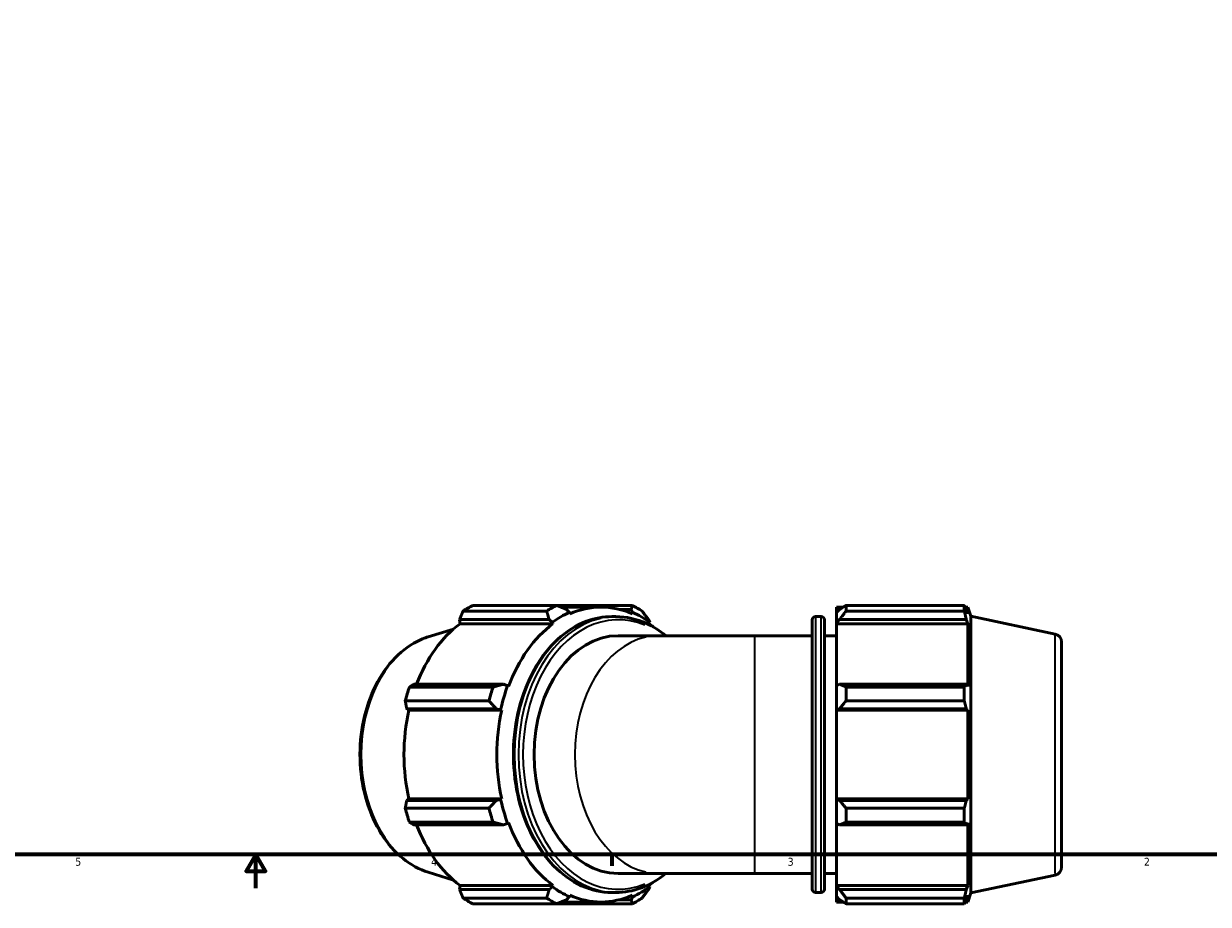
# Model space of a CAD drawing. Header units: inches. Extents: x 0.1 to 56, y -17.4 to 41.8.
# Tile 4 of 8: x 14.2 to 28.4, y 0.4 to 10.9. Entities that reach past the tile are written whole.
import ezdxf

# ---------------------------------------------------------------- set-up
doc = ezdxf.new("R2010")
doc.units = ezdxf.units.IN
doc.header["$MEASUREMENT"] = 0
for name, color, linetype, lineweight in [('Border (ANSI)', 7, 'Continuous', 70), ('Visible (ANSI)', 7, 'Continuous', 50), ('Visible Narrow (ANSI)', 7, 'Continuous', 35)]:
    doc.layers.add(name, color=color, linetype=linetype, lineweight=lineweight)
doc.styles.add('Note Text (ANSI)', font='tahoma.ttf')

# ---------------------------------------------------------------- blocks, each defined once
blk = doc.blocks.new('Borders Default Border')
at = {"layer": 'Border (ANSI)'}
for p, q in [((21.25, 1), (21.25, 0.866)), ((25.5, 1), (25.5, 0.866))]:
    blk.add_line(p, q, dxfattribs=at)
at = {"layer": 'Border (ANSI)', "flags": 128}
for points in [[(0.5, 1), (0.5, 21), (33.5, 21), (33.5, 1), (0.5, 1)], [(17, 0.6), (17, 1), (16.885, 0.8), (17.115, 0.8), (17, 1)]]:
    blk.add_lwpolyline(points, dxfattribs=at)
at = {"layer": 'Border (ANSI)', "color": 5, "true_color": 0x0000ff, "char_height": 0.0945, "attachment_point": 7, "style": 'Note Text (ANSI)'}
for s, insert in [('4', (19.092, 0.866)), ('2', (27.596, 0.866)), ('5', (14.847, 0.864)), ('3', (23.346, 0.864))]:
    blk.add_mtext(s, dxfattribs=dict(at, insert=insert))

msp = doc.modelspace()

# ---------------------------------------------------------------- linework, layer by layer
at = {"layer": 'Visible (ANSI)'}
for p, q in [((19.589, 3.969), (20.587, 3.969)), ((21.492, 3.969), (20.587, 3.969)), ((24.042, 3.969), (24.042, 3.901)), ((24.042, 3.969), (25.453, 3.969)), ((25.453, 3.901), (25.453, 3.969)), ((20.47, 3.901), (19.473, 3.901)), ((21.12, 3.949), (20.639, 3.949)), ((20.742, 3.885), (20.707, 3.921)), ((20.746, 3.867), (20.742, 3.885)), ((21.297, 3.835), (21.249, 3.835)), ((21.338, 3.921), (21.479, 3.921)), ((21.479, 3.921), (21.498, 3.885)), ((21.498, 3.885), (21.493, 3.867)), ((23.678, 3.835), (23.746, 3.835)), ((23.929, 3.949), (23.929, 3.885)), ((23.929, 3.949), (24.009, 3.949)), ((23.966, 3.921), (23.929, 3.885)), ((23.929, 3.767), (23.929, 3.885)), ((25.453, 3.901), (24.042, 3.901)), ((25.464, 3.949), (25.496, 3.949)), ((25.496, 3.867), (25.477, 3.921)), ((25.496, 3.867), (25.496, 3.949)), ((25.531, 3.841), (25.496, 3.949)), ((25.531, 0.541), (25.531, 3.841)), ((26.538, 3.627), (25.531, 3.841)), ((19.059, 3.594), (19.359, 3.687)), ((19.432, 3.8), (20.501, 3.8)), ((19.438, 3.75), (19.432, 3.8)), ((20.546, 3.75), (19.438, 3.75)), ((20.501, 3.8), (20.54, 3.767)), ((20.54, 3.767), (20.546, 3.75)), ((21.7, 3.767), (21.685, 3.8)), ((21.694, 3.75), (21.7, 3.767)), ((23.64, 0.584), (23.64, 3.797)), ((23.784, 3.797), (23.784, 0.584)), ((23.929, 3.767), (23.966, 3.8)), ((23.929, 3.75), (23.929, 3.767)), ((23.929, 3.75), (23.929, 3.011)), ((23.929, 3.75), (25.496, 3.75)), ((23.966, 3.8), (25.477, 3.8)), ((25.477, 3.8), (25.496, 3.75)), ((25.496, 3.003), (25.496, 3.75)), ((21.809, 3.608), (21.324, 3.608)), ((22.953, 3.608), (21.809, 3.608)), ((22.953, 3.608), (23.64, 3.608)), ((23.784, 3.608), (23.929, 3.608)), ((26.613, 3.535), (26.613, 0.847)), ((18.833, 2.996), (19.83, 2.996)), ((19.955, 3.029), (18.887, 3.029)), ((20.005, 3.011), (19.955, 3.029)), ((20.017, 3.003), (20.005, 3.011)), ((23.966, 3.029), (23.929, 3.011)), ((23.929, 2.725), (23.929, 3.011)), ((25.477, 3.029), (23.966, 3.029)), ((24.042, 2.996), (24.042, 2.831)), ((24.042, 2.996), (25.453, 2.996)), ((25.453, 2.831), (25.453, 2.996)), ((25.496, 3.003), (25.477, 3.029)), ((19.782, 2.831), (18.784, 2.831)), ((25.453, 2.831), (24.042, 2.831)), ((18.801, 2.737), (19.869, 2.737)), ((18.826, 2.719), (18.801, 2.737)), ((19.934, 2.719), (18.826, 2.719)), ((19.869, 2.737), (19.922, 2.725)), ((19.922, 2.725), (19.934, 2.719)), ((23.929, 2.725), (23.966, 2.737)), ((23.929, 2.719), (23.929, 2.725)), ((23.929, 2.719), (23.929, 1.662)), ((23.929, 2.719), (25.496, 2.719)), ((23.966, 2.737), (25.477, 2.737)), ((25.477, 2.737), (25.496, 2.719)), ((25.496, 1.662), (25.496, 2.719)), ((18.801, 1.645), (18.826, 1.662)), ((19.869, 1.645), (18.801, 1.645)), ((19.934, 1.662), (18.826, 1.662)), ((19.922, 1.657), (19.869, 1.645)), ((19.934, 1.662), (19.922, 1.657)), ((23.929, 1.657), (23.929, 1.662)), ((23.929, 1.662), (25.496, 1.662)), ((23.929, 1.371), (23.929, 1.657)), ((23.966, 1.645), (23.929, 1.657)), ((25.477, 1.645), (23.966, 1.645)), ((25.496, 1.662), (25.477, 1.645)), ((18.784, 1.551), (19.782, 1.551)), ((24.042, 1.551), (24.042, 1.386)), ((24.042, 1.551), (25.453, 1.551)), ((25.453, 1.386), (25.453, 1.551)), ((19.83, 1.386), (18.833, 1.386)), ((18.887, 1.353), (19.955, 1.353)), ((19.955, 1.353), (20.005, 1.371)), ((20.005, 1.371), (20.017, 1.379)), ((23.929, 1.371), (23.966, 1.353)), ((23.929, 1.371), (23.929, 0.632)), ((23.966, 1.353), (25.477, 1.353)), ((25.453, 1.386), (24.042, 1.386)), ((25.477, 1.353), (25.496, 1.379)), ((25.496, 0.632), (25.496, 1.379)), ((19.059, 0.788), (19.359, 0.695)), ((21.809, 0.773), (21.324, 0.773)), ((21.809, 0.773), (22.953, 0.773)), ((22.953, 0.773), (23.64, 0.773)), ((23.784, 0.773), (23.929, 0.773)), ((26.538, 0.755), (25.531, 0.541)), ((19.432, 0.582), (19.438, 0.632)), ((20.501, 0.582), (19.432, 0.582)), ((20.546, 0.632), (19.438, 0.632)), ((20.54, 0.615), (20.501, 0.582)), ((20.546, 0.632), (20.54, 0.615)), ((21.685, 0.582), (21.7, 0.615)), ((21.7, 0.615), (21.694, 0.632)), ((23.929, 0.615), (23.929, 0.632)), ((23.929, 0.632), (25.496, 0.632)), ((23.929, 0.497), (23.929, 0.615)), ((23.966, 0.582), (23.929, 0.615)), ((25.477, 0.582), (23.966, 0.582)), ((25.496, 0.632), (25.477, 0.582)), ((19.473, 0.481), (20.47, 0.481)), ((21.12, 0.433), (20.639, 0.433)), ((20.707, 0.46), (20.742, 0.497)), ((20.742, 0.497), (20.746, 0.515)), ((21.297, 0.547), (21.249, 0.547)), ((21.479, 0.46), (21.338, 0.46)), ((21.498, 0.497), (21.479, 0.46)), ((21.493, 0.515), (21.498, 0.497)), ((23.678, 0.547), (23.746, 0.547)), ((23.929, 0.497), (23.966, 0.46)), ((23.929, 0.497), (23.929, 0.433)), ((23.929, 0.433), (24.009, 0.433)), ((24.042, 0.481), (24.042, 0.413)), ((24.042, 0.481), (25.453, 0.481)), ((25.453, 0.413), (25.453, 0.481)), ((25.464, 0.433), (25.496, 0.433)), ((25.477, 0.46), (25.496, 0.515)), ((25.531, 0.541), (25.496, 0.433)), ((25.496, 0.433), (25.496, 0.515)), ((20.587, 0.413), (19.589, 0.413)), ((20.587, 0.413), (21.492, 0.413)), ((25.453, 0.413), (24.042, 0.413))]:
    msp.add_line(p, q, dxfattribs=at)
for centre, radius, start, end in [((23.678, 3.797), 0.0379, 90, 180), ((23.746, 3.797), 0.0379, 0, 90), ((26.519, 3.535), 0.0947, 0, 78), ((26.519, 0.847), 0.0947, 282, 0), ((23.678, 0.584), 0.0379, 180, 270), ((23.746, 0.584), 0.0379, 270, 0)]:
    msp.add_arc(centre, radius, start, end, dxfattribs=at)
for centre, major_axis, start_param, end_param in [((20.042, 2.191), (0, 1.89), 0.345435, 0.439963), ((21.04, 2.191), (0, 1.89), 0.345435, 0.439963), ((21.12, 2.191), (0, 1.758), 5.977753, 6.588618), ((21.04, 2.191), (0, 1.89), 5.843222, 5.93775), ((21.12, 2.191), (0, 1.777), 0.305433, 0.479966), ((21.12, 2.191), (0, 1.777), 5.80322, 5.977753), ((20.012, 2.191), (0, 1.758), 0.479966, 1.073963), ((21.12, 2.191), (0, -1.758), 3.621558, 4.232423), ((21.12, 2.191), (0, 1.758), 5.760504, 5.80322), ((21.324, 2.191), (0, -1.417), 3.141593, 6.283185), ((20.042, 2.191), (0, 1.89), 1.130833, 1.225361), ((21.04, 2.191), (0, -1.89), 4.272426, 4.366954), ((21.12, 2.191), (0, 1.777), 1.090831, 1.265364), ((20.012, 2.191), (0, 1.758), 1.265364, 1.876229), ((21.12, 2.191), (0, -1.758), 4.406956, 5.017822), ((21.12, 2.191), (0, 1.777), 1.876229, 2.050762), ((20.042, 2.191), (0, 1.89), 1.916232, 2.010759), ((21.04, 2.191), (0, -1.89), 5.057824, 5.152352), ((20.012, 2.191), (0, 1.758), 2.067629, 2.661627), ((21.12, 2.191), (0, -1.758), 5.192355, 5.80322), ((21.12, 2.191), (0, -1.777), 5.80322, 5.977753), ((21.12, 2.191), (0, -1.777), 0.305433, 0.479966), ((21.12, 2.191), (0, 1.758), 3.621558, 3.664274), ((20.042, 2.191), (0, -1.89), 5.843222, 5.93775), ((21.04, 2.191), (0, -1.89), 5.843222, 5.93775), ((21.12, 2.191), (0, -1.758), 5.977753, 6.588618), ((21.04, 2.191), (0, -1.89), 0.345435, 0.439963)]:
    msp.add_ellipse(centre, major_axis=major_axis, ratio=0.707107, start_param=start_param, end_param=end_param, dxfattribs=at)
for points, weights in [([(20.707, 3.921), (20.649, 3.945), (20.587, 3.969)], [1.01294727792, 1.01776566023, 1.0217721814]), ([(21.492, 3.969), (21.486, 3.945), (21.479, 3.921)], [1.0217721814, 1.01776566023, 1.01294727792]), ([(24.042, 3.969), (24.003, 3.945), (23.966, 3.921)], [1.01465616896, 1.01047568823, 1.00549095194]), ([(25.453, 3.969), (25.466, 3.945), (25.477, 3.921)], [1, 1.00143316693, 1.00204971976]), ([(19.473, 3.901), (19.452, 3.85), (19.432, 3.8)], [2.74138513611, 2.7756364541, 2.80802157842]), ([(20.47, 3.901), (20.486, 3.85), (20.501, 3.8)], [1.01699140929, 1.0128880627, 1.00797776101]), ([(21.685, 3.8), (21.648, 3.85), (21.609, 3.901)], [1.00797776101, 1.0128880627, 1.01699140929]), ([(23.966, 3.8), (24.003, 3.85), (24.042, 3.901)], [1.00549095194, 1.01047568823, 1.01465616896]), ([(25.477, 3.8), (25.466, 3.85), (25.453, 3.901)], [1.00204971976, 1.00143316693, 1]), ([(18.887, 3.029), (18.86, 3.013), (18.833, 2.996)], [2.80802157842, 2.7756364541, 2.74138513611]), ([(19.955, 3.029), (19.895, 3.013), (19.83, 2.996)], [1.0134716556, 1.01828025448, 1.02227647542]), ([(24.042, 2.996), (24.003, 3.013), (23.966, 3.029)], [1.01465616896, 1.01047568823, 1.00549095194]), ([(25.453, 2.996), (25.466, 3.013), (25.477, 3.029)], [1, 1.00143316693, 1.00204971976]), ([(18.784, 2.831), (18.793, 2.783), (18.801, 2.737)], [2.74138513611, 2.7756364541, 2.80802157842]), ([(19.782, 2.831), (19.827, 2.783), (19.869, 2.737)], [1.01813447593, 1.01405414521, 1.00916568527]), ([(23.966, 2.737), (24.003, 2.783), (24.042, 2.831)], [1.00549095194, 1.01047568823, 1.01465616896]), ([(25.477, 2.737), (25.466, 2.783), (25.453, 2.831)], [1.00204971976, 1.00143316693, 1]), ([(18.801, 1.645), (18.793, 1.599), (18.784, 1.551)], [2.7960622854, 2.7638150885, 2.72970964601]), ([(19.869, 1.645), (19.827, 1.599), (19.782, 1.551)], [1.00916568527, 1.01405414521, 1.01813447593]), ([(24.042, 1.551), (24.003, 1.599), (23.966, 1.645)], [1.01465616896, 1.01047568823, 1.00549095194]), ([(25.453, 1.551), (25.466, 1.599), (25.477, 1.645)], [1, 1.00143316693, 1.00204971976]), ([(18.833, 1.386), (18.86, 1.369), (18.887, 1.353)], [2.72970964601, 2.7638150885, 2.7960622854]), ([(19.83, 1.386), (19.895, 1.369), (19.955, 1.353)], [1.02227647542, 1.01828025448, 1.0134716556]), ([(23.966, 1.353), (24.003, 1.369), (24.042, 1.386)], [1.00549095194, 1.01047568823, 1.01465616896]), ([(25.477, 1.353), (25.466, 1.369), (25.453, 1.386)], [1.00204971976, 1.00143316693, 1]), ([(19.432, 0.582), (19.452, 0.532), (19.473, 0.481)], [2.7960622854, 2.7638150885, 2.72970964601]), ([(20.501, 0.582), (20.486, 0.532), (20.47, 0.481)], [1.00797776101, 1.0128880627, 1.01699140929]), ([(21.609, 0.481), (21.648, 0.532), (21.685, 0.582)], [1.01699140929, 1.0128880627, 1.00797776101]), ([(24.042, 0.481), (24.003, 0.532), (23.966, 0.582)], [1.01465616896, 1.01047568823, 1.00549095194]), ([(25.453, 0.481), (25.466, 0.532), (25.477, 0.582)], [1, 1.00143316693, 1.00204971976]), ([(20.587, 0.413), (20.649, 0.437), (20.707, 0.46)], [1.0217721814, 1.01776566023, 1.01294727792]), ([(21.479, 0.46), (21.486, 0.437), (21.492, 0.413)], [1.01294727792, 1.01776566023, 1.0217721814]), ([(23.966, 0.46), (24.003, 0.437), (24.042, 0.413)], [1.00549095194, 1.01047568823, 1.01465616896]), ([(25.477, 0.46), (25.466, 0.437), (25.453, 0.413)], [1.00204971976, 1.00143316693, 1])]:
    msp.add_rational_spline(points, weights, degree=2, dxfattribs=at)
for points, knots in [([(21.249, 0.547), (21.125, 0.547), (21.001, 0.574), (20.765, 0.682), (20.653, 0.763), (20.452, 0.97), (20.363, 1.097), (20.218, 1.383), (20.162, 1.543), (20.089, 1.879), (20.072, 2.055), (20.078, 2.406), (20.101, 2.581), (20.186, 2.912), (20.247, 3.068), (20.403, 3.345), (20.496, 3.466), (20.706, 3.66), (20.823, 3.734), (21.044, 3.816), (21.146, 3.835), (21.249, 3.835)], [3.141593, 3.141593, 3.141593, 3.141593, 3.454471, 3.454471, 3.770782, 3.770782, 4.091652, 4.091652, 4.414153, 4.414153, 4.736825, 4.736825, 5.059459, 5.059459, 5.382136, 5.382136, 5.704531, 5.704531, 6.024874, 6.024874, 6.283185, 6.283185, 6.283185, 6.283185]), ([(21.297, 3.835), (21.421, 3.835), (21.545, 3.807), (21.743, 3.717), (21.82, 3.668), (21.893, 3.608)], [0, 0, 0, 0, 0.3128782, 0.3128782, 0.5272521, 0.5272521, 0.5272521, 0.5272521]), ([(19.059, 0.788), (18.952, 0.82), (18.85, 0.876), (18.661, 1.029), (18.575, 1.128), (18.428, 1.358), (18.368, 1.49), (18.282, 1.774), (18.255, 1.926), (18.238, 2.234), (18.248, 2.389), (18.301, 2.688), (18.346, 2.832), (18.466, 3.094), (18.542, 3.211), (18.718, 3.407), (18.818, 3.486), (18.969, 3.562), (19.013, 3.58), (19.059, 3.594)], [3.355783, 3.355783, 3.355783, 3.355783, 3.661172, 3.661172, 3.979719, 3.979719, 4.305889, 4.305889, 4.633628, 4.633628, 4.961319, 4.961319, 5.289067, 5.289067, 5.616422, 5.616422, 5.939567, 5.939567, 6.068995, 6.068995, 6.068995, 6.068995]), ([(21.893, 0.773), (21.802, 0.699), (21.703, 0.641), (21.502, 0.565), (21.4, 0.547), (21.297, 0.547)], [2.6143406, 2.6143406, 2.6143406, 2.6143406, 2.8832812, 2.8832812, 3.1415927, 3.1415927, 3.1415927, 3.1415927])]:
    msp.add_open_spline(points, degree=3, knots=knots, dxfattribs=at)
at = {"layer": 'Visible Narrow (ANSI)'}
for p, q in [((23.678, 3.815), (23.678, 0.567)), ((23.746, 0.567), (23.746, 3.815)), ((22.953, 0.791), (22.953, 3.591)), ((26.538, 0.772), (26.538, 3.609))]:
    msp.add_line(p, q, dxfattribs=at)
for centre, major_axis, start_param, end_param in [((21.324, 2.191), (0, -1.606), 2.857788, 6.56699), ((21.249, 2.191), (0, -1.644), 3.298672, 6.126106), ((21.297, 2.191), (0, 1.644), 0.15708, 2.984513), ((19.274, 2.191), (0, -1.436), 3.491444, 5.933334), ((21.809, 2.191), (0, -1.417), 3.298672, 6.126106)]:
    msp.add_ellipse(centre, major_axis=major_axis, ratio=0.707107, start_param=start_param, end_param=end_param, dxfattribs=at)

# ---------------------------------------------------------------- block references
msp.add_blockref('Borders Default Border', (0, 0))

doc.saveas('drawing.dxf')
